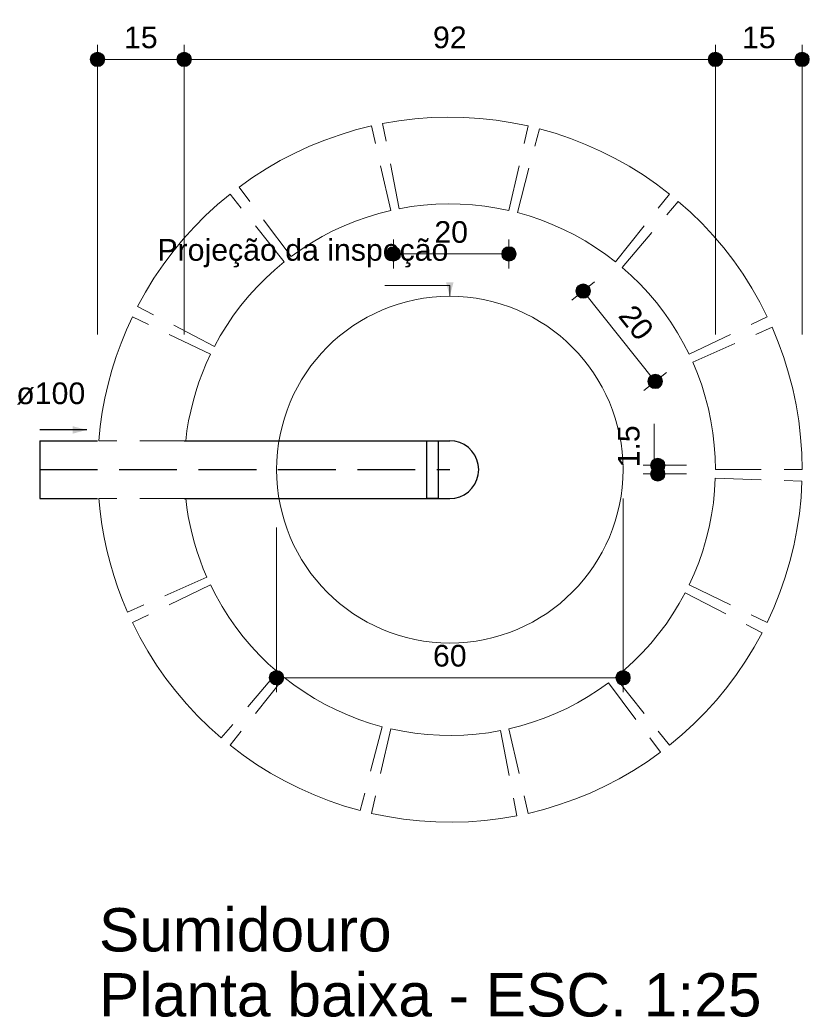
# Model space of a CAD drawing. Header units: millimetres. Extents: x -0.54 to 4.93, y -6.14 to 0.67.
import ezdxf

# ---------------------------------------------------------------- set-up
doc = ezdxf.new("R2010")
doc.units = ezdxf.units.MM
doc.header["$MEASUREMENT"] = 0
doc.linetypes.add('HIDDEN2', pattern=[0.47625, 0.3175, -0.15875])
doc.linetypes.add('JIS_02_4.0', pattern=[0.55, 0.4, -0.15])
for name, color, linetype, lineweight in [('DI-Cortes', 1, 'JIS_02_4.0', 30), ('DI-Cotas', 9, 'Continuous', 5), ('DI-Detalhes', 1, 'Continuous', 30), ('DI-Eixos', 7, 'HIDDEN2', 5), ('DI-Textos', 7, 'Continuous', 5), ('DI-Títulos', 3, 'Continuous', 5)]:
    doc.layers.add(name, color=color, linetype=linetype, lineweight=lineweight)
doc.styles.add('Arial', font='arial.ttf')

msp = doc.modelspace()

# ---------------------------------------------------------------- hatches: boundary and pattern name
at = {"layer": 'DI-Cotas', "linetype": 'Continuous', "lineweight": 5}
msp.add_hatch(color=9, dxfattribs=at).paths.add_polyline_path([(2.44, -1.24), (2.4659, -1.1434), (2.4141, -1.1434)])
at = {"layer": 'DI-Detalhes', "linetype": 'Continuous', "lineweight": 30}
msp.add_hatch(color=1, dxfattribs=at).paths.add_polyline_path([(-0.075, -2.165), (-0.1716, -2.1391), (-0.1716, -2.1909)])

# ---------------------------------------------------------------- linework, layer by layer
at = {"layer": 'DI-Cortes', "color": 1, "linetype": 'JIS_02_4.0', "lineweight": 30}
msp.add_line((-0.4, -2.44), (2.44, -2.44), dxfattribs=at)
at = {"layer": 'DI-Cotas', "color": 9, "linetype": 'Continuous', "lineweight": 5}
for p, q in [((0, -1.504), (0, 0.5)), ((0.6, -1.504), (0.6, 0.5)), ((0.6, -1.504), (0.6, 0.5)), ((4.28, -1.504), (4.28, 0.5)), ((4.28, -1.504), (4.28, 0.5)), ((4.88, -1.504), (4.88, 0.5)), ((0.6, 0.4), (0, 0.4)), ((4.28, 0.4), (0.6, 0.4)), ((4.88, 0.4), (4.28, 0.4)), ((2.0494, -0.8461), (2.0494, -1.0471)), ((2.8494, -0.8461), (2.8494, -1.0471)), ((2.0494, -0.9471), (2.8494, -0.9471)), ((3.4426, -1.1409), (3.2855, -1.2662)), ((2.44, -1.165), (1.99, -1.165)), ((3.3637, -1.2038), (3.8625, -1.8293)), ((3.9414, -1.7664), (3.7843, -1.8917)), ((3.8555, -2.4345), (3.8555, -2.1225)), ((4.08, -2.41), (3.78, -2.41)), ((3.8555, -2.4345), (3.88, -2.44)), ((3.88, -2.47), (3.88, -2.41)), ((4.08, -2.47), (3.78, -2.47)), ((3.64, -2.64), (3.64, -3.98)), ((1.24, -2.84), (1.24, -3.98)), ((1.24, -3.88), (3.64, -3.88))]:
    msp.add_line(p, q, dxfattribs=at)
at = {"layer": 'DI-Cotas', "color": 9, "linetype": 'Continuous', "lineweight": 5, "const_width": 0.05}
for points in [[(0.025, 0.4, 1), (-0.025, 0.4, 1)], [(0.625, 0.4, 1), (0.575, 0.4, 1)], [(0.625, 0.4, 1), (0.575, 0.4, 1)], [(4.305, 0.4, 1), (4.255, 0.4, 1)], [(4.305, 0.4, 1), (4.255, 0.4, 1)], [(4.905, 0.4, 1), (4.855, 0.4, 1)], [(2.0744, -0.9471, 1), (2.0244, -0.9471, 1)], [(2.8744, -0.9471, 1), (2.8244, -0.9471, 1)], [(3.3887, -1.2038, 1), (3.3387, -1.2038, 1)], [(3.8875, -1.8293, 1), (3.8375, -1.8293, 1)], [(3.905, -2.41, 1), (3.855, -2.41, 1)], [(3.905, -2.47, 1), (3.855, -2.47, 1)], [(1.265, -3.88, 1), (1.215, -3.88, 1)], [(3.665, -3.88, 1), (3.615, -3.88, 1)]]:
    msp.add_lwpolyline(points, format="xyb", close=True, dxfattribs=at)
at = {"layer": 'DI-Cotas', "color": 9, "linetype": 'Continuous', "lineweight": 5}
msp.add_lwpolyline([(2.44, -1.24), (2.44, -1.165)], dxfattribs=at)
for centre in [(0, 0.4), (0.6, 0.4), (0.6, 0.4), (4.28, 0.4), (4.28, 0.4), (4.88, 0.4), (2.0494, -0.9471), (2.8494, -0.9471), (3.3637, -1.2038), (3.8625, -1.8293), (3.88, -2.41), (3.88, -2.47), (1.24, -3.88), (3.64, -3.88)]:
    msp.add_circle(centre, 0.05, dxfattribs=at)
at = {"layer": 'DI-Detalhes', "color": 1, "linetype": 'Continuous', "lineweight": 30}
for p, q in [((-0.4, -2.24), (-0.4, -2.64)), ((-0.4, -2.24), (0, -2.24)), ((0.6, -2.24), (2.44, -2.24)), ((-0.4, -2.64), (0, -2.64)), ((0.6, -2.64), (2.44, -2.64))]:
    msp.add_line(p, q, dxfattribs=at)
msp.add_lwpolyline([(-0.075, -2.165), (-0.4, -2.165)], dxfattribs=at)
at = {"layer": 'DI-Detalhes'}
for points in [[(2.36, -2.64), (2.28, -2.64), (2.28, -2.24), (2.36, -2.24), (2.36, -2.64)], [(2.44, -2.64), (2.4747, -2.637), (2.5084, -2.6279), (2.54, -2.6132), (2.5686, -2.5932), (2.5932, -2.5686), (2.6132, -2.54), (2.6279, -2.5084), (2.637, -2.4747), (2.64, -2.44), (2.637, -2.4053), (2.6279, -2.3716), (2.6132, -2.34), (2.5932, -2.3114), (2.5686, -2.2868), (2.54, -2.2668), (2.5084, -2.2521), (2.4747, -2.243), (2.44, -2.24)]]:
    msp.add_lwpolyline(points, dxfattribs=at)
at = {"layer": 'DI-Eixos', "color": 7, "linetype": 'HIDDEN2', "lineweight": 5}
for p, q in [((2.0306, -0.6461), (1.897, -0.0612)), ((2.0893, -0.6337), (1.9749, -0.0447)), ((2.8494, -0.6461), (2.983, -0.0612)), ((2.9077, -0.6604), (3.0602, -0.0801)), ((1.2928, -1.0014), (0.9187, -0.5323)), ((1.3403, -0.9648), (0.9817, -0.4837)), ((3.5872, -1.0014), (3.9613, -0.5323)), ((3.6335, -1.0396), (4.0227, -0.5829)), ((0.8091, -1.588), (0.2773, -1.3102)), ((0.7822, -1.6417), (0.2416, -1.3813)), ((4.0978, -1.6417), (4.6384, -1.3813)), ((4.1229, -1.6961), (4.6717, -1.4536)), ((0.6109, -2.2404), (0.0082, -2.2402)), ((4.28, -2.44), (4.88, -2.44)), ((4.279, -2.5), (4.8787, -2.5196)), ((0.6109, -2.6396), (0.0082, -2.6398)), ((0.7571, -3.1839), (0.2083, -3.4264)), ((0.7822, -3.2383), (0.2416, -3.4987)), ((4.0978, -3.2383), (4.6384, -3.4987)), ((4.0709, -3.292), (4.6027, -3.5698)), ((1.2465, -3.8404), (0.8573, -4.2971)), ((1.2928, -3.8786), (0.9187, -4.3477)), ((3.5872, -3.8786), (3.9613, -4.3477)), ((3.5397, -3.9152), (3.8983, -4.3963)), ((1.9723, -4.2196), (1.8198, -4.7999)), ((2.0306, -4.2339), (1.897, -4.8188)), ((2.7907, -4.2463), (2.9051, -4.8353)), ((2.8494, -4.2339), (2.983, -4.8188))]:
    msp.add_line(p, q, dxfattribs=at)
at = {"layer": 'DI-Eixos'}
for points in [[(1.897, -0.0612), (1.7877, -0.0888), (1.6797, -0.1215), (1.5733, -0.1591), (1.4688, -0.2016), (1.3664, -0.2489), (1.2662, -0.3009), (1.1686, -0.3574), (1.0737, -0.4184), (0.9817, -0.4837)], [(2.983, -0.0612), (2.8724, -0.0386), (2.7609, -0.0212), (2.6488, -0.0089), (2.5362, -0.0019), (2.4234, -0.0001), (2.3106, -0.0034), (2.1981, -0.012), (2.0861, -0.0258), (1.9749, -0.0447)], [(3.9613, -0.5323), (3.8715, -0.464), (3.7786, -0.4), (3.6829, -0.3403), (3.5845, -0.2851), (3.4837, -0.2345), (3.3806, -0.1886), (3.2755, -0.1475), (3.1686, -0.1113), (3.0602, -0.0801)], [(0.9187, -0.5323), (0.8321, -0.6047), (0.749, -0.681), (0.6695, -0.761), (0.5938, -0.8447), (0.522, -0.9317), (0.4543, -1.022), (0.3909, -1.1153), (0.3319, -1.2114), (0.2773, -1.3102)], [(2.8494, -0.6461), (2.7661, -0.6291), (2.682, -0.616), (2.5974, -0.6067), (2.5125, -0.6014), (2.4275, -0.6), (2.3424, -0.6026), (2.2576, -0.6091), (2.1731, -0.6195), (2.0893, -0.6337)], [(4.6384, -1.3813), (4.5871, -1.2808), (4.5312, -1.1828), (4.4708, -1.0875), (4.4062, -0.9951), (4.3373, -0.9057), (4.2643, -0.8197), (4.1874, -0.7371), (4.1069, -0.6581), (4.0227, -0.5829)], [(2.0306, -0.6461), (1.9481, -0.667), (1.8666, -0.6916), (1.7864, -0.72), (1.7076, -0.752), (1.6304, -0.7877), (1.5549, -0.8269), (1.4812, -0.8695), (1.4097, -0.9155), (1.3403, -0.9648)], [(3.5872, -1.0014), (3.5195, -0.9499), (3.4495, -0.9016), (3.3773, -0.8566), (3.3031, -0.815), (3.227, -0.7768), (3.1493, -0.7422), (3.0701, -0.7112), (2.9895, -0.684), (2.9077, -0.6604)], [(1.2928, -1.0014), (1.2275, -1.056), (1.1648, -1.1135), (1.1049, -1.1739), (1.0478, -1.237), (0.9936, -1.3026), (0.9426, -1.3707), (0.8948, -1.4411), (0.8503, -1.5136), (0.8091, -1.588)], [(4.0978, -1.6417), (4.0591, -1.5659), (4.017, -1.492), (3.9715, -1.4201), (3.9227, -1.3504), (3.8707, -1.283), (3.8157, -1.2181), (3.7577, -1.1558), (3.697, -1.0963), (3.6335, -1.0396)], [(0.2416, -1.3813), (0.2003, -1.4718), (0.1627, -1.5638), (0.1289, -1.6574), (0.0989, -1.7522), (0.0729, -1.8482), (0.0507, -1.9451), (0.0325, -2.0429), (0.0184, -2.1413), (0.0082, -2.2402)], [(4.88, -2.44), (4.8774, -2.3272), (4.8696, -2.2147), (4.8566, -2.1026), (4.8384, -1.9912), (4.8151, -1.8808), (4.7867, -1.7717), (4.7533, -1.6639), (4.7149, -1.5578), (4.6717, -1.4536)], [(0.7822, -1.6417), (0.7532, -1.7049), (0.7267, -1.7691), (0.7025, -1.8343), (0.6809, -1.9004), (0.6618, -1.9672), (0.6452, -2.0348), (0.6312, -2.1029), (0.6197, -2.1714), (0.6109, -2.2404)], [(4.28, -2.44), (4.278, -2.3549), (4.2721, -2.2701), (4.2623, -2.1856), (4.2486, -2.1016), (4.231, -2.0183), (4.2096, -1.936), (4.1844, -1.8547), (4.1555, -1.7747), (4.1229, -1.6961)], [(4.0978, -3.2383), (4.1329, -3.1609), (4.1644, -3.0818), (4.1923, -3.0014), (4.2163, -2.9198), (4.2366, -2.8372), (4.2531, -2.7537), (4.2656, -2.6696), (4.2743, -2.5849), (4.279, -2.5)], [(4.6384, -3.4987), (4.685, -3.3959), (4.7267, -3.2911), (4.7636, -3.1845), (4.7956, -3.0763), (4.8225, -2.9667), (4.8443, -2.856), (4.8609, -2.7444), (4.8724, -2.6322), (4.8787, -2.5196)], [(0.0082, -2.6398), (0.0173, -2.7299), (0.0297, -2.8197), (0.0455, -2.9089), (0.0645, -2.9975), (0.0869, -3.0853), (0.1125, -3.1722), (0.1412, -3.2581), (0.1732, -3.3429), (0.2083, -3.4264)], [(0.6109, -2.6396), (0.6187, -2.702), (0.6288, -2.764), (0.6409, -2.8257), (0.6551, -2.8869), (0.6714, -2.9477), (0.6898, -3.0078), (0.7102, -3.0672), (0.7326, -3.126), (0.7571, -3.1839)], [(0.7822, -3.2383), (0.8209, -3.3141), (0.863, -3.388), (0.9085, -3.4599), (0.9573, -3.5296), (1.0093, -3.597), (1.0643, -3.6619), (1.1223, -3.7242), (1.183, -3.7837), (1.2465, -3.8404)], [(3.5872, -3.8786), (3.6525, -3.824), (3.7152, -3.7665), (3.7751, -3.7061), (3.8322, -3.643), (3.8864, -3.5774), (3.9374, -3.5093), (3.9852, -3.4389), (4.0297, -3.3664), (4.0709, -3.292)], [(0.2416, -3.4987), (0.2929, -3.5992), (0.3488, -3.6972), (0.4092, -3.7925), (0.4738, -3.8849), (0.5427, -3.9743), (0.6157, -4.0603), (0.6926, -4.1429), (0.7731, -4.2219), (0.8573, -4.2971)], [(3.9613, -4.3477), (4.0479, -4.2753), (4.131, -4.199), (4.2105, -4.119), (4.2862, -4.0353), (4.358, -3.9483), (4.4257, -3.858), (4.4891, -3.7647), (4.5481, -3.6686), (4.6027, -3.5698)], [(1.2928, -3.8786), (1.3605, -3.9301), (1.4305, -3.9784), (1.5027, -4.0234), (1.5769, -4.065), (1.653, -4.1032), (1.7307, -4.1378), (1.8099, -4.1688), (1.8905, -4.196), (1.9723, -4.2196)], [(2.8494, -4.2339), (2.9319, -4.213), (3.0134, -4.1884), (3.0936, -4.16), (3.1724, -4.128), (3.2496, -4.0923), (3.3251, -4.0531), (3.3988, -4.0105), (3.4703, -3.9645), (3.5397, -3.9152)], [(2.0306, -4.2339), (2.1139, -4.2509), (2.198, -4.264), (2.2826, -4.2733), (2.3675, -4.2786), (2.4525, -4.28), (2.5376, -4.2774), (2.6224, -4.2709), (2.7069, -4.2605), (2.7907, -4.2463)], [(0.9187, -4.3477), (1.0085, -4.416), (1.1014, -4.48), (1.1971, -4.5397), (1.2955, -4.5949), (1.3963, -4.6455), (1.4994, -4.6914), (1.6045, -4.7325), (1.7114, -4.7687), (1.8198, -4.7999)], [(2.983, -4.8188), (3.0923, -4.7912), (3.2003, -4.7585), (3.3067, -4.7209), (3.4112, -4.6784), (3.5136, -4.6311), (3.6138, -4.5791), (3.7114, -4.5226), (3.8063, -4.4616), (3.8983, -4.3963)], [(1.897, -4.8188), (2.0076, -4.8414), (2.1191, -4.8588), (2.2312, -4.8711), (2.3438, -4.8781), (2.4566, -4.8799), (2.5694, -4.8766), (2.6819, -4.868), (2.7939, -4.8542), (2.9051, -4.8353)]]:
    msp.add_lwpolyline(points, dxfattribs=at)
at = {"layer": 'DI-Textos', "color": 7, "linetype": 'Continuous', "lineweight": 5}
msp.add_circle((2.44, -2.44), 1.2, dxfattribs=at)

# ---------------------------------------------------------------- texts
at = {"layer": 'DI-Cotas', "color": 9, "char_height": 0.15, "width": 0.467168, "attachment_point": 8, "line_spacing_factor": 0.6, "style": 'Arial'}
for s, insert in [('15', (0.3, 0.475)), ('92', (2.44, 0.475)), ('15', (4.58, 0.475)), ('20', (2.4494, -0.8721)), ('60', (2.44, -3.805))]:
    msp.add_mtext(s, dxfattribs=dict(at, insert=insert))
at = {"layer": 'DI-Cotas', "color": 9, "char_height": 0.15, "line_spacing_factor": 0.6, "style": 'Arial'}
for s, insert, width, attachment_point, rotation in [('20', (3.6717, -1.4698), 0.467168, 8, 308.57131), ('1.5', (3.756, -2.4245), 0.583857, 7, 90.00021)]:
    msp.add_mtext(s, dxfattribs=dict(at, insert=insert, width=width, attachment_point=attachment_point, rotation=rotation))
at = {"layer": 'DI-Detalhes', "color": 1, "char_height": 0.15, "attachment_point": 9, "line_spacing_factor": 0.6, "style": 'Arial'}
for s, insert, width in [('Projeção da inspeção', (2.43, -1.04), 4.039424), ('ø100', (-0.085, -1.9905), 0.957305)]:
    msp.add_mtext(s, dxfattribs=dict(at, insert=insert, width=width))
at = {"layer": 'DI-Títulos', "color": 3, "char_height": 0.3, "attachment_point": 7, "line_spacing_factor": 0.6, "style": 'Arial'}
for s, insert, width in [('Sumidouro', (0.01, -5.779), 4.062188), ('Planta baixa - ESC. 1:25', (0.01, -6.229), 9.198574)]:
    msp.add_mtext(s, dxfattribs=dict(at, insert=insert, width=width))

doc.saveas('drawing.dxf')
